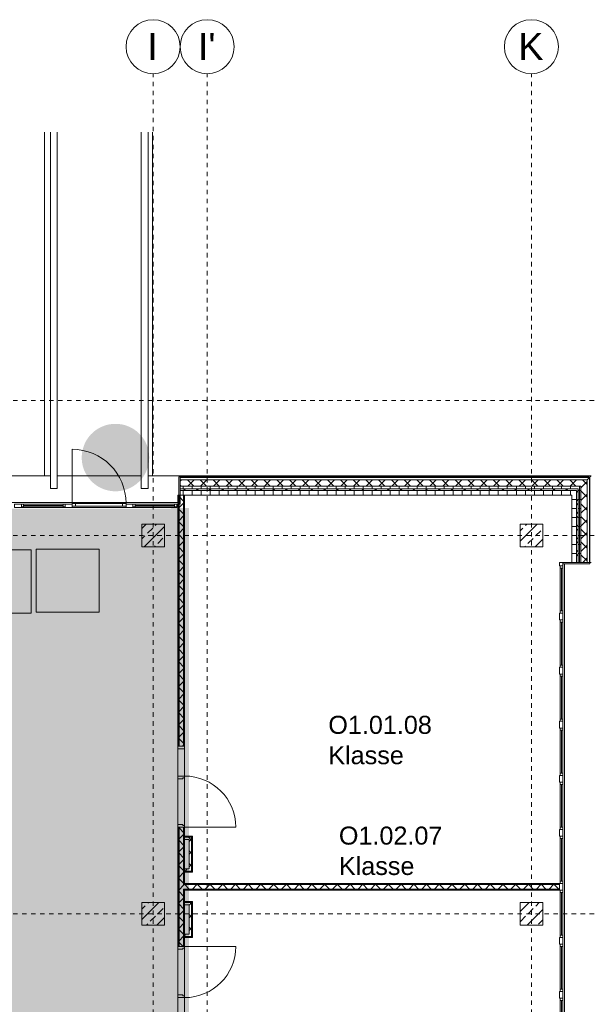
# Model space of a CAD drawing. Header units: metres. Extents: x -52 to 123, y -78 to 33.
# Tile 108 of 112: x 71 to 83, y 11 to 33. Entities that reach past the tile are written whole.
import ezdxf

# ---------------------------------------------------------------- set-up
doc = ezdxf.new("R2010")
doc.units = ezdxf.units.M
doc.linetypes.add('Rasterlinie', pattern=[0.019, 0.01, -0.003, 0.003, -0.003])
doc.linetypes.add('Über Schnittebene 1', pattern=[0.001, 0, -0.001])
for name, color, linetype, lineweight in [('A_Allgemeine Beschriftungen', 7, 'Continuous', 9), ('A_Detailelemente', 7, 'Continuous', 9), ('A_Fassadenelemente', 7, 'Continuous', 9), ('A_Fassadenpfosten', 7, 'Continuous', 9), ('A_Fenster', 7, 'Continuous', 9), ('A_Geschossdecken', 7, 'Continuous', 9), ('A_Importierte Elemente in Familien', 7, 'Continuous', 9), ('A_Raster', 7, 'Continuous', 9), ('A_Räume_Beschriftung', 7, 'Continuous', 9), ('A_Tragwerksstützen_Stahlbeton', 7, 'Continuous', 9), ('A_Türen', 7, 'Continuous', 9), ('A_Türen_Rahmen', 7, 'Continuous', 9), ('A_Wände', 7, 'Continuous', 9), ('A_Wände_Schraffur', 7, 'Continuous', 18), ('Allgemeines Modell', 7, 'Continuous', 9)]:
    doc.layers.add(name, color=color, linetype=linetype, lineweight=lineweight)
doc.styles.add('Arial', font='arial.ttf', dxfattribs={"height": 0.6})
doc.styles.add('Arial_B', font='txt', dxfattribs={"height": 0.4})
pattern_1 = [(0, (1.421, 2.104), (0, 0.2), []), (90, (1.421, 2.104), (-0.2, 1e-17), [])]
pattern_2 = [(45, (1.421, 2.104), (-0.14142136, 0.14142136), []), (135, (1.421, 2.104), (-0.14142136, -0.14142136), [])]
pattern_3 = [(45, (1.421, 2.104), (-0.2283955, 0.2283955), []), (45, (1.649, 2.104), (-0.2283955, 0.2283955), [0.161, -0.081])]

# ---------------------------------------------------------------- blocks, each defined once
blk = doc.blocks.new('GSH_Fassade_Fenster_1flg - GSH_Fassade_Fenster_1flg-V36-BS_Übersicht_O1_BRANDSCHUTZ')
at = {"layer": 'A_Fassadenelemente'}
for p, q in [((-0.475, 0.015), (-0.525, 0.015)), ((-0.525, 0.015), (-0.525, -0.045)), ((-0.475, -0.045), (-0.475, 0.015)), ((-0.475, 0.015), (0.475, 0.015)), ((0.525, 0.015), (0.475, 0.015)), ((0.475, 0.015), (0.475, -0.045)), ((0.525, -0.045), (0.525, 0.015)), ((-0.525, -0.045), (-0.475, -0.045)), ((0.475, -0.015), (-0.475, -0.015)), ((0.475, -0.045), (-0.475, -0.045)), ((0.475, -0.045), (0.525, -0.045))]:
    blk.add_line(p, q, dxfattribs=at)
blk = doc.blocks.new('Pfosten rechteckig - 150x75-V37-BS_Übersicht_O1_BRANDSCHUTZ')
at = {"layer": 'A_Fassadenpfosten'}
for p, q in [((-0.075, 0.06), (0.075, 0.06)), ((-0.075, -0.015), (-0.075, 0.06)), ((0.075, 0.06), (0.075, -0.015)), ((0.075, -0.015), (-0.075, -0.015))]:
    blk.add_line(p, q, dxfattribs=at)
blk = doc.blocks.new('GSH_Fassade_Fenster_1flg - GSH_Fassade_Fenster_1flg-5999955-BS_Übersicht_O1_BRANDSCHUTZ')
at = {"layer": 'A_Fassadenelemente'}
for p, q in [((-0.4375, 0.015), (-0.4875, 0.015)), ((-0.4875, 0.015), (-0.4875, -0.045)), ((-0.4375, -0.045), (-0.4375, 0.015)), ((-0.4375, 0.015), (0.4375, 0.015)), ((0.4875, 0.015), (0.4375, 0.015)), ((0.4375, 0.015), (0.4375, -0.045)), ((0.4875, -0.045), (0.4875, 0.015)), ((-0.4875, -0.045), (-0.4375, -0.045)), ((0.4375, -0.015), (-0.4375, -0.015)), ((0.4375, -0.045), (-0.4375, -0.045)), ((0.4375, -0.045), (0.4875, -0.045))]:
    blk.add_line(p, q, dxfattribs=at)
blk = doc.blocks.new('IPRO_Fassade_Tuer_1flg - AT-6550188-BS_Übersicht_O1_BRANDSCHUTZ')
at = {"layer": 'A_Türen'}
blk.add_line((-0.6, 0.03), (-0.6, 1.23), dxfattribs=at)
blk.add_arc((-0.6, 0.03), 1.2, 0.0239, 90, dxfattribs=at)
at = {"layer": 'A_Türen_Rahmen'}
for p, q in [((-0.6, 0.03), (-0.52, 0.03)), ((-0.6, -0.03), (-0.6, 0.03)), ((-0.52, 0.03), (-0.52, -0.03)), ((-0.52, 0.03), (0.52, 0.03)), ((0.52, 0.03), (0.6, 0.03)), ((0.52, -0.03), (0.52, 0.03)), ((0.6, 0.03), (0.6, -0.03)), ((-0.52, -0.03), (-0.6, -0.03)), ((0.52, -0.03), (-0.52, -0.03)), ((0.6, -0.03), (0.52, -0.03))]:
    blk.add_line(p, q, dxfattribs=at)
blk = doc.blocks.new('Pfosten rechteckig - 90x75-1541280-BS_Übersicht_O1_BRANDSCHUTZ')
at = {"layer": 'A_Fassadenpfosten'}
blk.add_line((71.606, 21.928), (70.631, 21.928), dxfattribs=at)
blk = doc.blocks.new('Pfosten rechteckig - 90x75-6550186-BS_Übersicht_O1_BRANDSCHUTZ')
at = {"layer": 'A_Fassadenpfosten'}
blk.add_line((72.956, 21.928), (71.756, 21.928), dxfattribs=at)
blk = doc.blocks.new('Pfosten rechteckig - 90x75-V38-BS_Übersicht_O1_BRANDSCHUTZ')
at = {"layer": 'A_Fassadenpfosten'}
for p, q in [((74.081, 21.928), (73.106, 21.928)), ((74.081, 21.943), (74.081, 21.928))]:
    blk.add_line(p, q, dxfattribs=at)
blk = doc.blocks.new('Pfosten rechteckig - 150x75-V39-BS_Übersicht_O1_BRANDSCHUTZ')
at = {"layer": 'A_Fassadenpfosten'}
for p, q in [((-0.075, 0.06), (0.075, 0.06)), ((-0.075, -0.015), (-0.075, 0.06)), ((0.075, 0.06), (0.075, 0.03)), ((0.075, -0.015), (-0.075, -0.015))]:
    blk.add_line(p, q, dxfattribs=at)
blk = doc.blocks.new('Pfosten rechteckig - 150x75-V40-BS_Übersicht_O1_BRANDSCHUTZ')
at = {"layer": 'A_Fassadenpfosten'}
for p, q in [((-0.075, 0.06), (0.075, 0.06)), ((-0.075, 0.03), (-0.075, 0.06)), ((0.075, 0.06), (0.075, -0.015)), ((0.075, -0.015), (-0.075, -0.015))]:
    blk.add_line(p, q, dxfattribs=at)
blk = doc.blocks.new('GSH_Tuer_I_1flg_SZ_OL_SL - 1800_1135x3200_2135_Voll-4240669-BS_Übersicht_O1_BRANDSCHUTZ')
at = {"layer": 'A_Türen', "linetype": 'Über Schnittebene 1'}
for p, q in [((0.9, 0.061), (-0.9, 0.061)), ((-0.9, -0.089), (0.9, -0.089))]:
    blk.add_line(p, q, dxfattribs=at)
at = {"layer": 'A_Türen'}
for p, q in [((-0.235, -0.089), (-0.9, -0.089)), ((0.9, -1.224), (0.9, -0.089))]:
    blk.add_line(p, q, dxfattribs=at)
blk.add_arc((0.9, -0.089), 1.135, 180, 270, dxfattribs=at)
at = {"layer": 'A_Türen_Rahmen'}
for p, q in [((-0.9, 0.061), (-0.84, 0.061)), ((-0.84, 0.061), (-0.84, -0.089)), ((-0.84, 0.061), (-0.235, 0.061)), ((-0.235, 0.061), (-0.175, 0.061)), ((-0.235, -0.089), (-0.235, 0.061)), ((-0.175, 0.061), (-0.175, -0.049)), ((0.84, 0.061), (0.9, 0.061)), ((0.84, -0.049), (0.84, 0.061)), ((-0.84, -0.089), (-0.9, -0.089)), ((-0.235, -0.089), (-0.84, -0.089)), ((-0.195, -0.089), (-0.235, -0.089)), ((-0.195, -0.049), (-0.195, -0.089)), ((-0.175, -0.049), (-0.195, -0.049)), ((0.86, -0.049), (0.84, -0.049)), ((0.86, -0.089), (0.86, -0.049)), ((0.9, -0.089), (0.86, -0.089))]:
    blk.add_line(p, q, dxfattribs=at)
blk = doc.blocks.new('GSH_Tuer_I_1flg_SZ_OL_SL - 1800_1135x3200_2135_Voll-4240666-BS_Übersicht_O1_BRANDSCHUTZ')
at = {"layer": 'A_Türen'}
for p, q in [((0.9, 1.224), (0.9, 0.089)), ((-0.235, 0.089), (-0.9, 0.089))]:
    blk.add_line(p, q, dxfattribs=at)
at = {"layer": 'A_Türen', "linetype": 'Über Schnittebene 1'}
for p, q in [((-0.9, 0.089), (0.9, 0.089)), ((0.9, -0.061), (-0.9, -0.061))]:
    blk.add_line(p, q, dxfattribs=at)
at = {"layer": 'A_Türen'}
blk.add_arc((0.9, 0.089), 1.135, 90, 180, dxfattribs=at)
at = {"layer": 'A_Türen_Rahmen'}
for p, q in [((-0.84, 0.089), (-0.9, 0.089)), ((-0.84, -0.061), (-0.84, 0.089)), ((-0.235, 0.089), (-0.84, 0.089)), ((-0.195, 0.089), (-0.235, 0.089)), ((-0.235, 0.089), (-0.235, -0.061)), ((-0.195, 0.049), (-0.195, 0.089)), ((-0.175, 0.049), (-0.195, 0.049)), ((-0.175, -0.061), (-0.175, 0.049)), ((0.86, 0.049), (0.84, 0.049)), ((0.84, 0.049), (0.84, -0.061)), ((0.9, 0.089), (0.86, 0.089)), ((0.86, 0.089), (0.86, 0.049)), ((-0.9, -0.061), (-0.84, -0.061)), ((-0.84, -0.061), (-0.235, -0.061)), ((-0.235, -0.061), (-0.175, -0.061)), ((0.84, -0.061), (0.9, -0.061))]:
    blk.add_line(p, q, dxfattribs=at)
blk = doc.blocks.new('Bruecke_Koerper - Bruecke_Koerper-3361578-BS_Übersicht_O1_BRANDSCHUTZ')
at = {"layer": 'Allgemeines Modell'}
for p, q in [((71.144, 22.63), (71.144, 30.257)), ((71.274, 30.257), (71.274, 22.348)), ((71.424, 22.348), (71.424, 30.257)), ((73.294, 30.257), (73.294, 22.348)), ((73.444, 22.348), (73.444, 30.257)), ((73.544, 22.63), (73.544, 30.257)), ((71.274, 22.348), (71.424, 22.348)), ((73.294, 22.348), (73.444, 22.348))]:
    blk.add_line(p, q, dxfattribs=at)
blk = doc.blocks.new('Systemelement - GSH_Fassadenelement_169-169-169-5354072-BS_Übersicht_O1_BRANDSCHUTZ')
at = {"layer": 'A_Fassadenelemente'}
for p, q in [((0.336, -0.052), (-0.336, -0.052)), ((-0.336, -0.052), (-0.336, -0.06)), ((-0.336, -0.06), (0.336, -0.06)), ((0.336, -0.06), (0.336, -0.052))]:
    blk.add_line(p, q, dxfattribs=at)
blk = doc.blocks.new('Systemelement - GSH_Fassadenelement_169-169-169-5354073-BS_Übersicht_O1_BRANDSCHUTZ')
at = {"layer": 'A_Fassadenelemente'}
for p, q in [((0.6, -0.052), (-0.6, -0.052)), ((-0.6, -0.052), (-0.6, -0.06)), ((-0.6, -0.06), (0.6, -0.06)), ((0.6, -0.06), (0.6, -0.052))]:
    blk.add_line(p, q, dxfattribs=at)
blk = doc.blocks.new('Pfosten rechteckig - 75x75_Links-V350-BS_Übersicht_O1_BRANDSCHUTZ')
at = {"layer": 'A_Fassadenpfosten'}
for p, q in [((0, 0.06), (-0.075, 0.06)), ((-0.075, 0.06), (-0.075, -0.015)), ((0, -0.015), (0, 0.06)), ((-0.075, -0.015), (0, -0.015))]:
    blk.add_line(p, q, dxfattribs=at)
blk = doc.blocks.new('Fensterbank1 - Fensterbank-6073046-BS_Übersicht_O1_BRANDSCHUTZ')
at = {"layer": 'A_Fenster'}
for p, q in [((71.274, 22.631), (53.866, 22.631)), ((73.294, 22.631), (71.424, 22.631)), ((74.156, 22.631), (73.444, 22.631)), ((74.156, 22.631), (74.156, 22.627)), ((74.156, 22.627), (74.156, 22.603)), ((83.28, 22.627), (74.156, 22.627)), ((83.276, 22.623), (83.196, 22.543)), ((53.866, 22.038), (74.106, 22.038)), ((74.081, 21.987), (74.106, 21.987)), ((82.691, 20.673), (82.691, 5.133)), ((83.256, 20.703), (83.28, 20.703))]:
    blk.add_line(p, q, dxfattribs=at)
blk = doc.blocks.new('Metal_Verkleidung - Metal_Verkleidung-6154593-BS_Übersicht_O1_BRANDSCHUTZ')
at = {"layer": 'A_Wände', "lineweight": 18}
for p, q in [((74.156, 22.603), (74.126, 22.603)), ((74.126, 22.603), (74.126, 22.003)), ((74.156, 22.003), (74.156, 22.603)), ((74.126, 22.003), (74.156, 22.003)), ((83.256, 20.703), (82.656, 20.703)), ((82.656, 20.703), (82.656, 20.673)), ((82.656, 20.673), (83.256, 20.673)), ((83.256, 20.673), (83.256, 20.703))]:
    blk.add_line(p, q, dxfattribs=at)
blk = doc.blocks.new('Raster - 3_0mm_mit Kreis-376402-BS_Übersicht_O1_BRANDSCHUTZ')
at = {"layer": 'A_Raster'}
blk.add_circle((0, 0), 0.003, dxfattribs=at)
blk = doc.blocks.new('Sammelstelle_Symbol - Sammelstelle_Symbol-7037390-BS_Übersicht_O1_BRANDSCHUTZ')
at = {"layer": 'A_Importierte Elemente in Familien'}
h = blk.add_hatch(color=256, dxfattribs=at)
edge = h.paths.add_edge_path(flags=0)
edge.add_line((-0.00201, 0.00295), (-0.00201, -0.00122))
edge.add_arc((-0.00197, -0.00203), 0.000806, 93.192, 177.1169)
edge.add_line((-0.00277, -0.00199), (-0.00338, -0.00199))
edge.add_line((-0.00338, -0.00199), (-0.00338, 0.0033))
edge.add_line((-0.00338, 0.0033), (0.00333, 0.0033))
edge.add_line((0.00333, 0.0033), (0.00333, -0.00341))
edge.add_line((0.00333, -0.00341), (0.00164, -0.00341))
edge.add_line((0.00164, -0.00326), (0.00164, -0.00341))
edge.add_line((0.00164, -0.00326), (0.00204, -0.00287))
edge.add_line((0.00204, -0.00287), (0.00204, 0.00295))
edge.add_line((0.00204, 0.00295), (-0.00201, 0.00295))
h = blk.add_hatch(color=256, dxfattribs=at)
edge = h.paths.add_edge_path(flags=0)
edge.add_arc((0.00058, 0.0019), 0.000473, 0, 180)
edge.add_line((0.00011, 0.0019), (0.00106, 0.0019))
h = blk.add_hatch(color=256, dxfattribs=at)
edge = h.paths.add_edge_path(flags=0)
edge.add_line((0.00081, 0.00118), (0.00131, 0.00054))
edge.add_arc((0.00159, 0.00075), 0.000352, 217.4843, 270)
edge.add_line((0.00159, 0.0004), (0.00204, 0.0004))
edge.add_line((0.00204, 0.0004), (0.00204, -0.00004))
edge.add_line((0.00204, -0.00004), (0.00133, -0.00004))
edge.add_arc((0.00133, 0.00031), 0.000352, 217.4843, 270, ccw=False)
edge.add_line((0.00105, 0.0001), (0.00076, 0.00047))
edge.add_line((0.00065, 0.00046), (0.00066, 0.00048))
edge.add_line((0.00066, 0.00048), (0.00067, 0.00049))
edge.add_line((0.00067, 0.00049), (0.00068, 0.0005))
edge.add_line((0.00068, 0.0005), (0.0007, 0.0005))
edge.add_line((0.0007, 0.0005), (0.00072, 0.0005))
edge.add_line((0.00072, 0.0005), (0.00074, 0.0005))
edge.add_line((0.00074, 0.0005), (0.00075, 0.00049))
edge.add_line((0.00075, 0.00049), (0.00076, 0.00047))
edge.add_line((0.00065, 0.00046), (0.0003, -0.00026))
edge.add_line((0.0003, -0.00026), (0.00149, -0.00263))
edge.add_line((0.00149, -0.00263), (0.00104, -0.00263))
edge.add_arc((0.00104, -0.00228), 0.000352, 207.2951, 270, ccw=False)
edge.add_line((0.00073, -0.00244), (-0.00025, -0.00054))
edge.add_line((-0.00028, -0.00055), (-0.00028, -0.00054))
edge.add_line((-0.00028, -0.00054), (-0.00028, -0.00054))
edge.add_line((-0.00028, -0.00054), (-0.00028, -0.00054))
edge.add_line((-0.00028, -0.00054), (-0.00027, -0.00053))
edge.add_line((-0.00027, -0.00053), (-0.00027, -0.00053))
edge.add_line((-0.00027, -0.00053), (-0.00027, -0.00053))
edge.add_line((-0.00027, -0.00053), (-0.00026, -0.00053))
edge.add_line((-0.00026, -0.00053), (-0.00026, -0.00054))
edge.add_line((-0.00026, -0.00054), (-0.00026, -0.00054))
edge.add_line((-0.00026, -0.00054), (-0.00025, -0.00054))
edge.add_line((-0.00028, -0.00055), (-0.00035, -0.00152))
edge.add_arc((-0.0007, -0.00149), 0.000352, 270, 356.1302, ccw=False)
edge.add_line((-0.0007, -0.00185), (-0.00259, -0.00185))
edge.add_arc((-0.00194, -0.002), 0.000665, 93.0187, 166.2677, ccw=False)
edge.add_line((-0.00197, -0.00134), (-0.00101, -0.00134))
edge.add_arc((-0.00101, -0.0012), 0.000141, 270, 356.1302)
edge.add_line((-0.00087, -0.00121), (-0.0008, -0.00019))
edge.add_line((-0.00077, -0.00006), (-0.00079, -0.00012))
edge.add_line((-0.00079, -0.00012), (-0.0008, -0.00019))
edge.add_line((-0.00077, -0.00006), (-0.00037, 0.00077))
edge.add_line((-0.00044, 0.00087), (-0.00042, 0.00087))
edge.add_line((-0.00042, 0.00087), (-0.0004, 0.00086))
edge.add_line((-0.0004, 0.00086), (-0.00039, 0.00085))
edge.add_line((-0.00039, 0.00085), (-0.00038, 0.00084))
edge.add_line((-0.00038, 0.00084), (-0.00037, 0.00082))
edge.add_line((-0.00037, 0.00082), (-0.00037, 0.0008))
edge.add_line((-0.00037, 0.0008), (-0.00037, 0.00079))
edge.add_line((-0.00037, 0.00079), (-0.00037, 0.00077))
edge.add_line((-0.00044, 0.00087), (-0.0008, 0.00087))
edge.add_line((-0.00092, 0.0008), (-0.0009, 0.00083))
edge.add_line((-0.0009, 0.00083), (-0.00087, 0.00085))
edge.add_line((-0.00087, 0.00085), (-0.00083, 0.00087))
edge.add_line((-0.00083, 0.00087), (-0.0008, 0.00087))
edge.add_line((-0.00092, 0.0008), (-0.00131, 0.00015))
edge.add_arc((-0.00148, 0.00028), 0.000221, 154.0744, 322.7968, ccw=False)
edge.add_line((-0.00168, 0.00038), (-0.00123, 0.00115))
edge.add_arc((-0.00092, 0.00097), 0.000352, 90, 149.1876, ccw=False)
edge.add_line((-0.00092, 0.00132), (0.00053, 0.00132))
edge.add_arc((0.00053, 0.00097), 0.000352, 37.4843, 90, ccw=False)
h = blk.add_hatch(color=256, dxfattribs=at)
edge = h.paths.add_edge_path(flags=0)
edge.add_arc((0.00058, 0.0019), 0.000473, 180, 360)
edge.add_line((0.00106, 0.0019), (0.00011, 0.0019))
h = blk.add_hatch(color=256, dxfattribs=at)
edge = h.paths.add_edge_path(flags=0)
edge.add_line((-0.00201, -0.00199), (-0.00201, -0.00285))
edge.add_line((-0.00201, -0.00285), (-0.00243, -0.00326))
edge.add_line((-0.00243, -0.00326), (0.00028, -0.00326))
edge.add_line((0.00028, -0.00326), (0.00066, -0.00289))
edge.add_arc((0.0009, -0.00314), 0.000352, 90, 134.9885, ccw=False)
edge.add_line((0.0009, -0.00279), (0.00139, -0.00279))
edge.add_line((0.00139, -0.00279), (0.00091, -0.00326))
edge.add_line((0.00091, -0.00326), (0.00164, -0.00326))
edge.add_line((0.00164, -0.00341), (0.00164, -0.00326))
edge.add_line((0.00164, -0.00341), (-0.00338, -0.00341))
edge.add_line((-0.00338, -0.00341), (-0.00338, -0.00199))
edge.add_line((-0.00338, -0.00199), (-0.00201, -0.00199))
at = {"layer": 'A_Importierte Elemente in Familien', "flags": 128}
for points in [[(0.00349, 0.00346), (0.00174, 0.00346), (-0.00002, 0.00346), (-0.00178, 0.00346), (-0.00354, 0.00346)], [(-0.00354, 0.00346), (-0.00354, 0.00171), (-0.00354, -0.00005), (-0.00354, -0.00181), (-0.00354, -0.00357)], [(0.00349, -0.00357), (0.00349, -0.00181), (0.00349, -0.00005), (0.00349, 0.00171), (0.00349, 0.00346)], [(-0.00354, -0.00357), (-0.00178, -0.00357), (-0.00002, -0.00357), (0.00174, -0.00357), (0.00349, -0.00357)]]:
    blk.add_lwpolyline(points, dxfattribs=at)
blk = doc.blocks.new('Richtungsangabe rechts - Symbol - Direction Indicator _green_ right DIN ISO 23601 - Symbol_dwg-7037662-BS_Übersicht_O1_BRANDSCHUTZ')
at = {"layer": 'A_Importierte Elemente in Familien'}
h = blk.add_hatch(color=256, dxfattribs=at)
h.paths.add_polyline_path([(0.00313, 0.00799), (0.00522, 0.0059), (0.00152, 0.0059), (0.00152, 0.0041), (0.00522, 0.0041), (0.00313, 0.00201), (0.00549, 0.00201), (0.00848, 0.005), (0.00549, 0.00799)], flags=0)
h.paths.add_polyline_path([(0.00977, 0.00977), (0.00977, 0.00023), (0.00023, 0.00023), (0.00023, 0.00977)], flags=0)
at = {"layer": 'A_Importierte Elemente in Familien', "flags": 128}
for points in [[(0.01, 0.01), (0.0075, 0.01), (0.005, 0.01), (0.0025, 0.01), (0, 0.01)], [(0, 0.01), (0, 0.0075), (0, 0.005), (0, 0.0025), (0, 0)], [(0.01, 0), (0.01, 0.0025), (0.01, 0.005), (0.01, 0.0075), (0.01, 0.01)], [(0, 0), (0.0025, 0), (0.005, 0), (0.0075, 0), (0.01, 0)]]:
    blk.add_lwpolyline(points, dxfattribs=at)
blk = doc.blocks.new('Richtungsangabe rechts - Symbol - Richtungsangabe rechts - Symbol-7037716-BS_Übersicht_O1_BRANDSCHUTZ')
at = {"extrusion": (0, 0, -1), "xscale": 0.6990391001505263, "yscale": 0.6990391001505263, "zscale": -0.6990391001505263, "rotation": 180}
blk.add_blockref('Richtungsangabe rechts - Symbol - Direction Indicator _green_ right DIN ISO 23601 - Symbol_dwg-7037662-BS_Übersicht_O1_BRANDSCHUTZ', (0.00349, 0.00347), dxfattribs=at)
blk = doc.blocks.new('Fluchtweg - Pfeil 1 - Pfeil  1_RW-4646428-BS_Übersicht_O1_BRANDSCHUTZ')
at = {"layer": 'A_Allgemeine Beschriftungen'}
for points in [[(-0.00407, 0), (-0.00141, 0.00266), (-0.00141, -0.00266)], [(0.00593, -0.0012), (-0.00141, -0.0012), (-0.00141, 0.0012), (0.00593, 0.0012)]]:
    blk.add_hatch(color=256, dxfattribs=at).paths.add_polyline_path(points, flags=0)

msp = doc.modelspace()

# ---------------------------------------------------------------- hatches: boundary and pattern name
at = {"layer": 'A_Detailelemente', "true_color": 0x0062c4}
msp.add_hatch(color=152, dxfattribs=at).paths.add_polyline_path([(72.673, 22.286), (72.767, 22.286), (72.861, 22.298), (72.952, 22.321), (73.04, 22.356), (73.122, 22.401), (73.198, 22.457), (73.267, 22.521), (73.327, 22.594), (73.378, 22.673), (73.418, 22.759), (73.447, 22.848), (73.464, 22.941), (73.47, 23.035), (73.464, 23.129), (73.444, 23.23), (73.418, 23.311), (73.378, 23.396), (73.327, 23.476), (73.267, 23.548), (73.198, 23.613), (73.122, 23.668), (73.04, 23.713), (72.952, 23.748), (72.861, 23.771), (72.767, 23.783), (72.673, 23.783), (72.58, 23.771), (72.489, 23.748), (72.401, 23.713), (72.319, 23.668), (72.242, 23.613), (72.174, 23.548), (72.114, 23.476), (72.063, 23.396), (72.023, 23.311), (71.994, 23.221), (71.976, 23.129), (71.97, 23.035), (71.976, 22.941), (71.994, 22.848), (72.023, 22.759), (72.067, 22.668), (72.114, 22.594), (72.174, 22.521), (72.242, 22.457), (72.326, 22.397), (72.401, 22.356), (72.489, 22.321), (72.58, 22.298)], flags=0)
at = {"layer": 'A_Detailelemente', "true_color": 0xc2e2c4}
msp.add_hatch(color=254, dxfattribs=at).paths.add_polyline_path([(69.73, -33.197), (74.106, -33.197), (74.106, -7.947), (74.086, -7.947), (74.086, -3.447), (74.106, -3.447), (74.106, 21.898), (69.432, 21.898), (69.432, -11.847), (54.36, -11.847), (54.36, -16.422), (69.506, -16.422), (69.506, -33.197), (69.706, -33.197)], flags=0)
at = {"layer": 'A_Detailelemente', "true_color": 0xebdb14}
msp.add_hatch(color=40, dxfattribs=at).paths.add_polyline_path([(74.106, -3.097), (74.356, -3.097), (74.356, 21.913), (73.956, 21.913), (73.956, 21.898), (74.106, 21.898), (74.106, -3.096)], flags=0)
at = {"layer": 'A_Tragwerksstützen_Stahlbeton'}
h = msp.add_hatch(dxfattribs=at)
h.set_pattern_fill('FP_3', color=256, style=0, pattern_type=2)
h.set_pattern_definition(pattern_3)
h.paths.add_polyline_path([(73.605, 21.053), (73.806, 21.053), (73.806, 21.553), (73.306, 21.553), (73.306, 21.053), (73.575, 21.053)], flags=0)
h = msp.add_hatch(dxfattribs=at)
h.set_pattern_fill('FP_3', color=256, style=0, pattern_type=2)
h.set_pattern_definition(pattern_3)
h.paths.add_polyline_path([(82.079, 21.053), (82.206, 21.053), (82.206, 21.553), (81.706, 21.553), (81.706, 21.053)], flags=0)
h = msp.add_hatch(dxfattribs=at)
h.set_pattern_fill('FP_3', color=256, style=0, pattern_type=2)
h.set_pattern_definition(pattern_3)
h.paths.add_polyline_path([(73.306, 12.653), (73.806, 12.653), (73.806, 13.153), (73.306, 13.153)], flags=0)
h = msp.add_hatch(dxfattribs=at)
h.set_pattern_fill('FP_3', color=256, style=0, pattern_type=2)
h.set_pattern_definition(pattern_3)
h.paths.add_polyline_path([(82.079, 12.653), (82.206, 12.653), (82.206, 13.153), (81.706, 13.153), (81.706, 12.653)], flags=0)
at = {"layer": 'A_Wände_Schraffur', "lineweight": 9}
h = msp.add_hatch(dxfattribs=at)
h.set_pattern_fill('FP_2', color=256, style=0, pattern_type=2)
h.set_pattern_definition(pattern_2)
h.paths.add_polyline_path([(83.056, 22.403), (83.056, 22.543), (74.156, 22.543), (74.156, 22.403), (82.689, 22.403)], flags=0)
h = msp.add_hatch(dxfattribs=at)
h.set_pattern_fill('FP_2', color=256, style=0, pattern_type=2)
h.set_pattern_definition(pattern_2)
h.paths.add_polyline_path([(83.196, -3.017), (83.196, 5.103), (83.056, 5.103), (83.056, -3.017)], flags=0)
h.paths.add_polyline_path([(83.196, 20.703), (83.196, 22.543), (83.056, 22.543), (83.056, 20.703)], flags=0)
h = msp.add_hatch(dxfattribs=at)
h.set_pattern_fill('FP_1', color=256, style=0, pattern_type=2)
h.set_pattern_definition(pattern_1)
h.paths.add_polyline_path([(82.079, 22.343), (83.056, 22.343), (83.056, 22.403), (74.156, 22.403), (74.156, 22.343), (80.86, 22.343)], flags=0)
h = msp.add_hatch(dxfattribs=at)
h.set_pattern_fill('FP_2', color=256, style=0, pattern_type=2)
h.set_pattern_definition(pattern_2)
h.paths.add_polyline_path([(82.996, 22.303), (82.996, 22.343), (74.156, 22.343), (74.156, 22.303), (82.956, 22.303)], flags=0)
h = msp.add_hatch(dxfattribs=at)
h.set_pattern_fill('FP_1', color=256, style=0, pattern_type=2)
h.set_pattern_definition(pattern_1)
h.paths.add_polyline_path([(80.86, 22.203), (82.956, 22.205), (82.956, 22.303), (74.156, 22.303), (74.156, 22.203), (75.984, 22.203)], flags=0)
h = msp.add_hatch(dxfattribs=at)
h.set_pattern_fill('FP_2', color=256, style=0, pattern_type=2)
h.set_pattern_definition(pattern_2)
h.paths.add_polyline_path([(82.996, -3.262), (82.996, 5.103), (82.956, 5.103), (82.956, -3.262)], flags=0)
h.paths.add_polyline_path([(82.956, 20.703), (82.996, 20.704), (82.996, 22.303), (82.956, 22.303), (82.956, 20.704)], flags=0)
h = msp.add_hatch(dxfattribs=at)
h.set_pattern_fill('FP_1', color=256, style=0, pattern_type=2)
h.set_pattern_definition(pattern_1)
h.paths.add_polyline_path([(83.028, -3.207), (83.056, -3.207), (83.056, 5.103), (82.996, 5.103), (82.996, -3.207)], flags=0)
h.paths.add_polyline_path([(83.028, 20.703), (83.056, 20.704), (83.056, 22.343), (82.996, 22.343), (82.996, 20.703)], flags=0)
h = msp.add_hatch(dxfattribs=at)
h.set_pattern_fill('FP_2', color=256, style=0, pattern_type=2)
h.set_pattern_definition(pattern_2)
h.paths.add_polyline_path([(74.131, 5.153), (74.231, 5.153), (74.231, 10.378), (74.131, 10.378), (74.131, 5.178)], flags=0)
h.paths.add_polyline_path([(74.231, 12.178), (74.231, 14.828), (74.131, 14.828), (74.131, 12.178)], flags=0)
h.paths.add_polyline_path([(74.21, 16.628), (74.231, 16.628), (74.231, 22.203), (74.131, 22.203), (74.131, 16.628)], flags=0)
h = msp.add_hatch(dxfattribs=at)
h.set_pattern_fill('FP_1', color=256, style=0, pattern_type=2)
h.set_pattern_definition(pattern_1)
h.paths.add_polyline_path([(82.956, -3.262), (82.956, 5.103), (82.856, 5.103), (82.856, -3.262), (82.879, -3.262)], flags=0)
h.paths.add_polyline_path([(82.856, 20.703), (82.956, 20.704), (82.956, 22.203), (82.856, 22.203), (82.856, 20.704)], flags=0)
h = msp.add_hatch(dxfattribs=at)
h.set_pattern_fill('FP_2', color=256, style=0, pattern_type=2)
h.set_pattern_definition(pattern_2)
h.paths.add_polyline_path([(74.406, 13.853), (74.406, 14.603), (74.256, 14.603), (74.256, 14.553), (74.356, 14.553), (74.356, 13.903), (74.256, 13.903), (74.256, 13.853), (74.385, 13.853)], flags=0)
h = msp.add_hatch(dxfattribs=at)
h.set_pattern_fill('FP_2', color=256, style=0, pattern_type=2)
h.set_pattern_definition(pattern_2)
h.paths.add_polyline_path([(82.079, 13.453), (82.581, 13.453), (82.581, 13.553), (74.231, 13.553), (74.231, 13.453), (80.86, 13.453)], flags=0)
h = msp.add_hatch(dxfattribs=at)
h.set_pattern_fill('FP_2', color=256, style=0, pattern_type=2)
h.set_pattern_definition(pattern_2)
h.paths.add_polyline_path([(74.406, 12.403), (74.406, 13.153), (74.256, 13.153), (74.256, 13.103), (74.356, 13.103), (74.356, 12.453), (74.256, 12.453), (74.256, 12.403), (74.356, 12.403)], flags=0)

# ---------------------------------------------------------------- linework, layer by layer
at = {"layer": 'A_Geschossdecken'}
for p, q in [((74.106, 14.888), (74.106, 15.903)), ((74.256, 15.923), (74.256, 14.868)), ((74.106, 11.103), (74.106, 12.118)), ((74.256, 12.138), (74.256, 11.083))]:
    msp.add_line(p, q, dxfattribs=at)
at = {"layer": 'A_Raster', "linetype": 'Rasterlinie'}
for p, q in [((73.556, -64.12), (73.556, 31.557)), ((74.756, -64.12), (74.756, 31.557)), ((81.956, -64.12), (81.956, 31.557)), ((9.846, 24.303), (94.587, 24.303)), ((9.846, 21.303), (94.587, 21.303)), ((9.846, 12.903), (94.587, 12.903))]:
    msp.add_line(p, q, dxfattribs=at)
at = {"layer": 'A_Tragwerksstützen_Stahlbeton', "lineweight": 18}
for p, q in [((73.806, 21.553), (73.306, 21.553)), ((73.306, 21.553), (73.306, 21.053)), ((73.806, 21.053), (73.806, 21.553)), ((82.206, 21.553), (81.706, 21.553)), ((81.706, 21.553), (81.706, 21.053)), ((82.206, 21.053), (82.206, 21.553)), ((73.306, 21.053), (73.806, 21.053)), ((81.706, 21.053), (82.206, 21.053)), ((73.806, 13.153), (73.306, 13.153)), ((73.306, 13.153), (73.306, 12.653)), ((73.806, 12.653), (73.806, 13.153)), ((82.206, 13.153), (81.706, 13.153)), ((81.706, 13.153), (81.706, 12.653)), ((82.206, 12.653), (82.206, 13.153)), ((73.306, 12.653), (73.806, 12.653)), ((81.706, 12.653), (82.206, 12.653))]:
    msp.add_line(p, q, dxfattribs=at)
at = {"layer": 'A_Wände', "lineweight": 18}
for p, q in [((74.156, 22.543), (74.156, 22.203)), ((83.196, 22.543), (74.156, 22.543)), ((83.196, 20.703), (83.196, 22.543)), ((83.056, 22.403), (74.156, 22.403)), ((83.056, 20.703), (83.056, 22.403)), ((74.156, 22.203), (74.106, 22.203)), ((74.106, 22.203), (74.106, 16.628)), ((74.256, 22.203), (82.856, 22.203)), ((74.256, 16.628), (74.256, 22.203)), ((82.856, 22.203), (82.856, 20.703)), ((82.856, 20.703), (83.196, 20.703)), ((74.106, 16.628), (74.256, 16.628)), ((74.256, 14.828), (74.106, 14.828)), ((74.106, 14.828), (74.106, 12.178)), ((74.256, 13.578), (74.256, 14.828)), ((74.431, 14.628), (74.256, 14.628)), ((74.431, 13.828), (74.431, 14.628)), ((74.256, 13.828), (74.431, 13.828)), ((82.581, 13.578), (74.256, 13.578)), ((82.581, 13.428), (82.581, 13.578)), ((74.256, 13.428), (82.581, 13.428)), ((74.256, 12.178), (74.256, 13.428)), ((74.431, 13.178), (74.256, 13.178)), ((74.431, 12.378), (74.431, 13.178)), ((74.256, 12.378), (74.431, 12.378)), ((74.106, 12.178), (74.256, 12.178))]:
    msp.add_line(p, q, dxfattribs=at)
at = {"layer": 'A_Wände'}
for p, q in [((82.996, 22.343), (74.156, 22.343)), ((82.956, 22.303), (74.156, 22.303)), ((82.956, 20.703), (82.956, 22.303)), ((82.996, 20.703), (82.996, 22.343)), ((74.119, 22.203), (74.119, 16.628)), ((74.131, 22.203), (74.131, 16.628)), ((74.256, 22.203), (74.156, 22.203)), ((74.231, 22.203), (74.231, 16.628)), ((74.244, 22.203), (74.244, 16.628)), ((74.119, 14.828), (74.119, 12.178)), ((74.131, 14.828), (74.131, 12.178)), ((74.231, 14.828), (74.231, 13.553)), ((74.244, 14.828), (74.244, 13.566)), ((74.419, 14.616), (74.256, 14.616)), ((74.406, 14.603), (74.256, 14.603)), ((74.356, 14.553), (74.256, 14.553)), ((74.356, 14.553), (74.356, 13.903)), ((74.406, 14.603), (74.406, 13.853)), ((74.419, 14.616), (74.419, 13.841)), ((74.256, 13.903), (74.356, 13.903)), ((74.256, 13.853), (74.406, 13.853)), ((74.256, 13.841), (74.419, 13.841)), ((82.581, 13.566), (74.244, 13.566)), ((82.581, 13.553), (74.231, 13.553)), ((82.581, 13.453), (74.231, 13.453)), ((74.231, 13.453), (74.231, 12.178)), ((82.581, 13.441), (74.244, 13.441)), ((74.244, 13.441), (74.244, 12.178)), ((74.419, 13.166), (74.256, 13.166)), ((74.406, 13.153), (74.256, 13.153)), ((74.406, 12.403), (74.406, 13.153)), ((74.419, 12.391), (74.419, 13.166)), ((74.356, 13.103), (74.256, 13.103)), ((74.356, 12.453), (74.356, 13.103)), ((74.256, 12.453), (74.356, 12.453)), ((74.256, 12.403), (74.406, 12.403)), ((74.256, 12.391), (74.419, 12.391))]:
    msp.add_line(p, q, dxfattribs=at)

# ---------------------------------------------------------------- block references
at = {"layer": 'A_Allgemeine Beschriftungen', "xscale": 200, "yscale": 200, "zscale": 200}
for name, p, rotation in [('Richtungsangabe rechts - Symbol - Richtungsangabe rechts - Symbol-7037716-BS_Übersicht_O1_BRANDSCHUTZ', (71.651, 20.3), 90.00000000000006), ('Fluchtweg - Pfeil 1 - Pfeil  1_RW-4646428-BS_Übersicht_O1_BRANDSCHUTZ', (72.383, 17.947), 270.0000000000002)]:
    msp.add_blockref(name, p, dxfattribs=dict(at, rotation=rotation))
msp.add_blockref('Sammelstelle_Symbol - Sammelstelle_Symbol-7037390-BS_Übersicht_O1_BRANDSCHUTZ', (70.149, 20.295), dxfattribs=at)
at = {"layer": 'A_Fassadenelemente'}
for name, p, rotation in [('Systemelement - GSH_Fassadenelement_169-169-169-5354073-BS_Übersicht_O1_BRANDSCHUTZ', (74.756, 22.543), 180), ('Systemelement - GSH_Fassadenelement_169-169-169-5354073-BS_Übersicht_O1_BRANDSCHUTZ', (75.956, 22.543), 180), ('Systemelement - GSH_Fassadenelement_169-169-169-5354073-BS_Übersicht_O1_BRANDSCHUTZ', (77.156, 22.543), 180), ('Systemelement - GSH_Fassadenelement_169-169-169-5354073-BS_Übersicht_O1_BRANDSCHUTZ', (78.356, 22.543), 180), ('Systemelement - GSH_Fassadenelement_169-169-169-5354073-BS_Übersicht_O1_BRANDSCHUTZ', (79.556, 22.543), 180), ('Systemelement - GSH_Fassadenelement_169-169-169-5354073-BS_Übersicht_O1_BRANDSCHUTZ', (80.756, 22.543), 180), ('Systemelement - GSH_Fassadenelement_169-169-169-5354073-BS_Übersicht_O1_BRANDSCHUTZ', (81.956, 22.543), 180), ('Systemelement - GSH_Fassadenelement_169-169-169-5354072-BS_Übersicht_O1_BRANDSCHUTZ', (82.892, 22.543), 180), ('Systemelement - GSH_Fassadenelement_169-169-169-5354072-BS_Übersicht_O1_BRANDSCHUTZ', (83.196, 22.239), 90), ('Systemelement - GSH_Fassadenelement_169-169-169-5354073-BS_Übersicht_O1_BRANDSCHUTZ', (83.196, 21.303), 90), ('GSH_Fassade_Fenster_1flg - GSH_Fassade_Fenster_1flg-V36-BS_Übersicht_O1_BRANDSCHUTZ', (82.641, 20.103), 270), ('GSH_Fassade_Fenster_1flg - GSH_Fassade_Fenster_1flg-V36-BS_Übersicht_O1_BRANDSCHUTZ', (82.641, 18.903), 270), ('GSH_Fassade_Fenster_1flg - GSH_Fassade_Fenster_1flg-V36-BS_Übersicht_O1_BRANDSCHUTZ', (82.641, 17.703), 270), ('GSH_Fassade_Fenster_1flg - GSH_Fassade_Fenster_1flg-V36-BS_Übersicht_O1_BRANDSCHUTZ', (82.641, 16.503), 270), ('GSH_Fassade_Fenster_1flg - GSH_Fassade_Fenster_1flg-V36-BS_Übersicht_O1_BRANDSCHUTZ', (82.641, 15.303), 270), ('GSH_Fassade_Fenster_1flg - GSH_Fassade_Fenster_1flg-V36-BS_Übersicht_O1_BRANDSCHUTZ', (82.641, 14.103), 270), ('GSH_Fassade_Fenster_1flg - GSH_Fassade_Fenster_1flg-V36-BS_Übersicht_O1_BRANDSCHUTZ', (82.641, 12.903), 270), ('GSH_Fassade_Fenster_1flg - GSH_Fassade_Fenster_1flg-V36-BS_Übersicht_O1_BRANDSCHUTZ', (82.641, 11.703), 270), ('GSH_Fassade_Fenster_1flg - GSH_Fassade_Fenster_1flg-V36-BS_Übersicht_O1_BRANDSCHUTZ', (82.641, 10.503), 270)]:
    msp.add_blockref(name, p, dxfattribs=dict(at, rotation=rotation))
for p in [(71.119, 21.988), (73.594, 21.988)]:
    msp.add_blockref('GSH_Fassade_Fenster_1flg - GSH_Fassade_Fenster_1flg-5999955-BS_Übersicht_O1_BRANDSCHUTZ', p, dxfattribs=at)
at = {"layer": 'A_Fassadenpfosten', "extrusion": (0, 0, -1)}
for name, p, rotation in [('Pfosten rechteckig - 150x75-V37-BS_Übersicht_O1_BRANDSCHUTZ', (-70.556, 21.988), 180), ('Pfosten rechteckig - 150x75-V39-BS_Übersicht_O1_BRANDSCHUTZ', (-71.681, 21.988), 180), ('Pfosten rechteckig - 150x75-V40-BS_Übersicht_O1_BRANDSCHUTZ', (-73.031, 21.988), 180), ('Pfosten rechteckig - 150x75-V37-BS_Übersicht_O1_BRANDSCHUTZ', (-82.641, 19.503), 270), ('Pfosten rechteckig - 150x75-V37-BS_Übersicht_O1_BRANDSCHUTZ', (-82.641, 18.303), 270), ('Pfosten rechteckig - 150x75-V37-BS_Übersicht_O1_BRANDSCHUTZ', (-82.641, 17.103), 270), ('Pfosten rechteckig - 150x75-V37-BS_Übersicht_O1_BRANDSCHUTZ', (-82.641, 15.903), 270), ('Pfosten rechteckig - 150x75-V37-BS_Übersicht_O1_BRANDSCHUTZ', (-82.641, 14.703), 270), ('Pfosten rechteckig - 150x75-V37-BS_Übersicht_O1_BRANDSCHUTZ', (-82.641, 13.503), 270), ('Pfosten rechteckig - 150x75-V37-BS_Übersicht_O1_BRANDSCHUTZ', (-82.641, 12.303), 270), ('Pfosten rechteckig - 150x75-V37-BS_Übersicht_O1_BRANDSCHUTZ', (-82.641, 11.103), 270)]:
    msp.add_blockref(name, p, dxfattribs=dict(at, rotation=rotation))
at = {"layer": 'A_Fassadenpfosten'}
for name in ['Pfosten rechteckig - 90x75-1541280-BS_Übersicht_O1_BRANDSCHUTZ', 'Pfosten rechteckig - 90x75-6550186-BS_Übersicht_O1_BRANDSCHUTZ', 'Pfosten rechteckig - 90x75-V38-BS_Übersicht_O1_BRANDSCHUTZ']:
    msp.add_blockref(name, (0, 0), dxfattribs=at)
at = {"layer": 'A_Fassadenpfosten', "rotation": 90}
msp.add_blockref('Pfosten rechteckig - 75x75_Links-V350-BS_Übersicht_O1_BRANDSCHUTZ', (82.641, 20.703), dxfattribs=at)
at = {"layer": 'A_Fenster'}
msp.add_blockref('Fensterbank1 - Fensterbank-6073046-BS_Übersicht_O1_BRANDSCHUTZ', (0, 0), dxfattribs=at)
at = {"layer": 'A_Raster', "xscale": 199.9999999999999, "yscale": 199.9999999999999, "zscale": 199.9999999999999}
for p in [(73.556, 32.157), (74.756, 32.157), (81.956, 32.157)]:
    msp.add_blockref('Raster - 3_0mm_mit Kreis-376402-BS_Übersicht_O1_BRANDSCHUTZ', p, dxfattribs=at)
at = {"layer": 'A_Türen'}
msp.add_blockref('IPRO_Fassade_Tuer_1flg - AT-6550188-BS_Übersicht_O1_BRANDSCHUTZ', (72.356, 21.988), dxfattribs=at)
for name, p, rotation in [('GSH_Tuer_I_1flg_SZ_OL_SL - 1800_1135x3200_2135_Voll-4240666-BS_Übersicht_O1_BRANDSCHUTZ', (74.167, 15.728), 270.0000000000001), ('GSH_Tuer_I_1flg_SZ_OL_SL - 1800_1135x3200_2135_Voll-4240669-BS_Übersicht_O1_BRANDSCHUTZ', (74.167, 11.278), 90.0000000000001)]:
    msp.add_blockref(name, p, dxfattribs=dict(at, rotation=rotation))
at = {"layer": 'A_Wände', "lineweight": 18}
msp.add_blockref('Metal_Verkleidung - Metal_Verkleidung-6154593-BS_Übersicht_O1_BRANDSCHUTZ', (0, 0), dxfattribs=at)
at = {"layer": 'Allgemeines Modell'}
msp.add_blockref('Bruecke_Koerper - Bruecke_Koerper-3361578-BS_Übersicht_O1_BRANDSCHUTZ', (0, 0), dxfattribs=at)

# ---------------------------------------------------------------- texts
at = {"layer": 'A_Raster', "char_height": 0.6, "attachment_point": 1, "style": 'Arial'}
for s, insert, width in [('I', (73.428, 32.465), 0.28861), ("I'", (74.549, 32.465), 0.48101), ('K', (81.663, 32.465), 0.68945)]:
    msp.add_mtext(s, dxfattribs=dict(at, insert=insert, width=width))
at = {"layer": 'A_Räume_Beschriftung', "char_height": 0.4, "attachment_point": 1, "style": 'Arial_B'}
for s, insert, width in [('O1.01.08', (77.446, 17.3), 2.83797), ('Klasse', (77.446, 16.626), 2.22869), ('O1.02.07', (77.681, 14.841), 2.83797), ('Klasse', (77.681, 14.166), 2.22869)]:
    msp.add_mtext(s, dxfattribs=dict(at, insert=insert, width=width))

doc.saveas('drawing.dxf')
